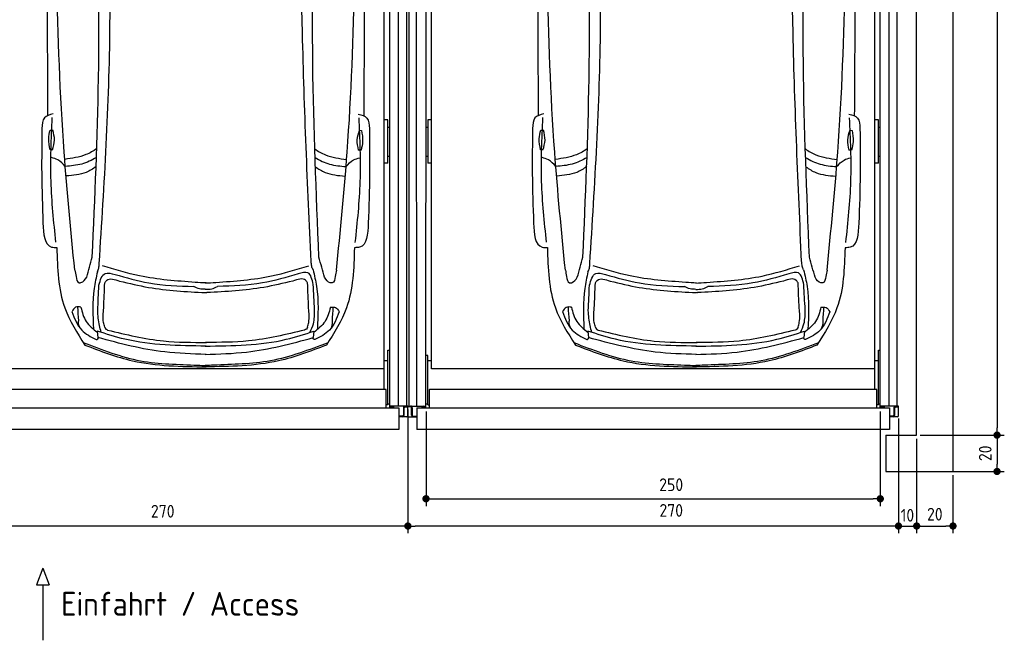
# Model space of a CAD drawing. Header units: millimetres. Extents: x 0 to 8982, y -929 to 5900.
# Tile 3 of 6: x 3563 to 8982, y -929 to 2486. Entities that reach past the tile are written whole.
import ezdxf

# ---------------------------------------------------------------- set-up
doc = ezdxf.new("R2010")
doc.units = ezdxf.units.MM
doc.layers.get('0').update_dxf_attribs({"lineweight": 25})
doc.layers.add('4', color=3, linetype='Continuous')
for name, color, linetype, lineweight in [('car', 10, 'Continuous', 25), ('Gebäude', 7, 'Continuous', 25), ('Plattform', 7, 'Continuous', 25)]:
    doc.layers.add(name, color=color, linetype=linetype, lineweight=lineweight)
doc.styles.get("Standard").update_dxf_attribs({"font": 'ISOCP.SHX'})
doc.dimstyles.new('GEN-ISO', dxfattribs={"dimscale": 20, "dimtxt": 3.5, "dimasz": 2, "dimexe": 2, "dimexo": 1, "dimgap": 1.5, "dimtad": 1, "dimdec": 1, "dimlfac": 0.1, "dimdsep": 46, "dimtxsty": 'Standard', "dimblk": 'PUNKT', "dimcen": 2, "dimclrd": 256, "dimclre": 256, "dimclrt": 2, "dimadec": 0, "dimazin": 0, "dimtp": 0.1, "dimtm": 0.1, "dimtfac": 0.71, "dimtdec": 1, "dimtmove": 2, "dimatfit": 3, "dimldrblk": 'PUNKT', "dimfxl": 2, "dimtolj": 1, "dimarcsym": 0})

# ---------------------------------------------------------------- blocks, each defined once
blk = doc.blocks.new('Car LP')
at = {"layer": 'car'}
for p, q in [((-596, 197.1), (-592.9, 161.4)), ((596.2, 196.6), (593, 160.9))]:
    blk.add_line(p, q, dxfattribs=at)
for points in [[(-855.6, 1302.8), (-840.6, 1302.8)], [(845.3, 1301.6), (858.2, 1301.3)], [(-843.2, 1194.2), (-856.2, 1194.2)], [(855.6, 1192.8), (840.6, 1193.1)]]:
    blk.add_lwpolyline(points, dxfattribs=at)
for points in [[(-719.9, 532.3), (-778.3, 1181.5), (-820.9, 3097.1)], [(720.3, 531.7), (779.3, 1180.8), (823.5, 3096.4)], [(580.3, 580), (533.3, 1839), (521.2, 2874)], [(-585.2, 568.2), (-526.1, 1879.2), (-544.1, 2853.5)], [(-623.3, 604.1), (-589.3, 1585.9), (-599.3, 2816.2)], [(623.8, 603.6), (590.2, 1668.7), (601.7, 2815.7)], [(-838.9, 1391.7), (-887.1, 1369.8), (-900.4, 1312)], [(-823.5, 685.4), (-850.5, 1020.9), (-843.5, 1371.7)], [(824.1, 684.7), (851.4, 1020.2), (844.6, 1371)], [(840.1, 1391), (888.3, 1369.1), (901.5, 1311.2)], [(-900.4, 1312), (-901.9, 1064), (-894.9, 791.5)], [(-856.2, 1194.2), (-863.4, 1255.5), (-855.6, 1302.8)], [(-843.2, 1194.2), (-831.8, 1247.3), (-840.6, 1302.8)], [(845.3, 1301.6), (832.9, 1248.7), (840.6, 1193.1)], [(858.2, 1301.3), (864.3, 1239.9), (855.6, 1192.8)], [(901.5, 1311.2), (902.8, 1063.2), (895.6, 790.8)], [(-772.3, 1102.7), (-813.4, 1138.9), (-848, 1151.3)], [(773.2, 1102), (814.3, 1138.2), (849, 1150.6)], [(-894.9, 791.5), (-847.1, 659.1), (-818.8, 656.4)], [(895.6, 790.8), (847.6, 658.4), (819.4, 655.7)], [(-818.8, 656.4), (-774.8, 324.8), (-664.6, 120.2)], [(819.4, 655.7), (775.1, 324.1), (664.7, 119.6)], [(-654.1, 493.6), (-623.3, 604.1)], [(654.5, 493.1), (623.8, 603.6)], [(-595.3, 523.3), (-587.8, 543.7), (-585.2, 568.2)], [(-56.9, 464.9), (-363.2, 500.5), (-567.7, 556.5)], [(57.3, 464.9), (363.6, 500.1), (568.2, 556)], [(591.6, 533.8), (584.1, 554.2), (581.6, 578.7)], [(-719.9, 532.3), (-713, 497.1), (-696.4, 462.8), (-693.2, 462.3)], [(-595.3, 523.3), (-613, 430.6), (-617.6, 208.2)], [(-587.2, 449.2), (-552.2, 513.6), (-498.3, 508.6)], [(-554.7, 463.2), (-544.2, 476.1), (-473.6, 472.1)], [(-498.3, 508.6), (-312.1, 462), (-64.5, 442)], [(509.6, 511.7), (312.5, 461.7), (64.9, 442)], [(561.2, 463.1), (550.6, 476.1), (480.1, 472.1)], [(592.1, 453), (563.4, 516.7), (509.6, 511.7)], [(591.6, 533.8), (610.7, 443), (615.4, 205.8)], [(720.3, 531.7), (713.4, 496.5), (696.8, 462.2), (693.6, 461.7)], [(-593.6, 310), (-587.2, 449.2)], [(-560.7, 322.7), (-554.7, 463.2)], [(-473.6, 472.1), (-313.7, 437.5), (-1.1, 408.6)], [(-1.8, 426.6), (-33.2, 429.4), (-64.5, 442)], [(2.5, 461.5), (-56.9, 464.9)], [(-2.1, 461.5), (57.3, 464.9)], [(-1.8, 426.6), (33.6, 429.4), (64.9, 442)], [(480.1, 472.1), (320.2, 437.5), (7.6, 408.6)], [(567.1, 322.6), (561.2, 463.1)], [(600.2, 314.9), (592.1, 453)], [(-1.1, 408.6), (3.1, 408.4), (7.6, 408.6)], [(-686.2, 328.4), (-715, 327.6), (-734.9, 304)], [(-697.9, 253.9), (-702.9, 329.9)], [(-686.5, 328.4), (-657.1, 250.4), (-595.4, 190.4)], [(686.8, 327.8), (657.4, 249.9), (595.6, 189.9)], [(686.5, 327.8), (715.3, 327), (735.2, 303.4)], [(698.2, 253.3), (703.1, 329.3)], [(-735.2, 304), (-681.7, 202.3), (-602, 150.7)], [(-573.9, 189.9), (-583.9, 227.1), (-593.6, 310)], [(-554.8, 219.2), (-561.4, 244.9), (-560.7, 322.7)], [(561.3, 219.2), (567.8, 244.9), (567.1, 322.6)], [(574.1, 189.5), (593.3, 237.4), (600.2, 314.9)], [(735.4, 303.4), (681.9, 201.7), (602.1, 150.2)], [(-554.8, 219.2), (-548.3, 207.9), (-539.4, 202.7)], [(561.3, 219.2), (554.7, 207.8), (545, 202.6)], [(2.5, 114.4), (-443.8, 152.1), (-596, 197.1)], [(-539.4, 202.7), (-231, 142.5), (5.1, 134.9)], [(-2.4, 114.4), (444, 151.7), (596.2, 196.6)], [(545, 202.6), (236.6, 142.4), (0.5, 134.8)], [(-673.1, 133.6), (-357.4, 33.7), (-44.1, 9.4), (2.6, 7.2)], [(-664.6, 120.2), (-402, 33.5), (2.6, 0)], [(-602, 150.7), (-598.2, 151.4), (-589.8, 160.5)], [(664.7, 119.6), (402, 33.2), (-2.6, 0)], [(673.2, 133.1), (357.4, 33.4), (44.1, 9.4), (-2.5, 7.2)], [(602.1, 150.2), (598.3, 150.9), (589.9, 160)]]:
    blk.add_spline(points, degree=3, dxfattribs=at)
for points, knots in [([(-868.7, 3077.8), (-870.5, 2733.1), (-872.8, 2165.5), (-870.5, 1597.9), (-869.3, 1382.1)], [30.231792, 30.231792, 30.231792, 30.231792, 135.773846, 200.510428, 200.510428, 200.510428, 200.510428]), ([(871.3, 3077.8), (872.8, 2728.1), (874.7, 2162.6), (871.9, 1597.2), (870.5, 1381.4)], [30.867502, 30.867502, 30.867502, 30.867502, 135.773846, 200.510428, 200.510428, 200.510428, 200.510428]), ([(-599, 1200.5), (-618, 1187.5), (-671.8, 1156.1), (-735.1, 1147.2), (-774.8, 1141.6)], [7.448929, 7.448929, 7.448929, 7.448929, 14.333449, 26.290813, 26.290813, 26.290813, 26.290813]), ([(600.9, 1199.5), (619.6, 1186.6), (673.1, 1155.4), (736.1, 1146.6), (775.8, 1141)], [7.547649, 7.547649, 7.547649, 7.547649, 14.333449, 26.290813, 26.290813, 26.290813, 26.290813]), ([(-600.7, 1152.2), (-626.7, 1137), (-680.7, 1110.6), (-741.6, 1105.3), (-772.3, 1102.7)], [6.483065, 6.483065, 6.483065, 6.483065, 15.438065, 24.585476, 24.585476, 24.585476, 24.585476]), ([(602.5, 1151.2), (628.2, 1136.2), (682, 1110), (742.5, 1104.7), (773.2, 1102)], [6.572602, 6.572602, 6.572602, 6.572602, 15.438065, 24.585476, 24.585476, 24.585476, 24.585476]), ([(-602.5, 1102.2), (-619.9, 1089.2), (-669.4, 1058.5), (-729.8, 1053.3), (-766.6, 1050.2)], [6.800586, 6.800586, 6.800586, 6.800586, 13.265249, 24.502716, 24.502716, 24.502716, 24.502716]), ([(604.2, 1101.1), (621.3, 1088.3), (670.6, 1057.9), (730.7, 1052.7), (767.5, 1049.5)], [6.892544, 6.892544, 6.892544, 6.892544, 13.265249, 24.502716, 24.502716, 24.502716, 24.502716]), ([(2.5, 68.4), (-73.6, 70.8), (-275.5, 77.1), (-471.2, 128.2), (-592.9, 161.4)], [0, 0, 0, 0, 22.79473, 60.440533, 60.440533, 60.440533, 60.440533]), ([(-2.5, 68.4), (73.7, 70.7), (275.6, 76.9), (471.3, 127.8), (593, 160.9)], [0, 0, 0, 0, 22.79473, 60.440533, 60.440533, 60.440533, 60.440533])]:
    blk.add_open_spline(points, degree=3, knots=knots, dxfattribs=at)
for points, end_tangent in [([(-693.2, 462.3), (-685.9, 463.3), (-654.1, 493.6)], (0.273409, 0.961898)), ([(693.6, 461.7), (686.3, 462.7), (654.5, 493.1)], (-0.272593, 0.96213)), ([(-690.4, 212.3), (-699.2, 247.9), (-697.9, 253.9)], (-0.033884, 0.999426)), ([(690.6, 211.7), (699.4, 247.3), (698.2, 253.3)], (0.034732, 0.999397))]:
    blk.add_spline(points, degree=3, dxfattribs=dict(at, end_tangent=end_tangent))
blk = doc.blocks.new('PUNKT')
at = {"layer": '4', "color": 0, "linetype": 'ByBlock'}
blk.add_line((-0.5, 0), (-1, 0), dxfattribs=at)
at = {"layer": '4', "color": 0, "linetype": 'ByBlock', "const_width": 0.5}
blk.add_lwpolyline([(-0.25, 0, 1), (0.25, 0, 1)], format="xyb", close=True, dxfattribs=at)
blk = doc.blocks.new('*D6')
at = {"layer": '4', "lineweight": -2, "transparency": 16777216}
for p, q in [((8400, 291.1), (8400, -340)), ((8500, 180.1), (8500, -340)), ((8360, -300), (8320, -300)), ((8400, -300), (8500, -300)), ((8540, -300), (8580, -300))]:
    blk.add_line(p, q, dxfattribs=at)
at = {"layer": 'Defpoints', "color": 0, "transparency": 16777216}
for p in [(8400, 311.1), (8500, 200.1), (8500, -300)]:
    blk.add_point(p, dxfattribs=at)
at = {"layer": '4', "lineweight": -2, "transparency": 16777216, "xscale": 40, "yscale": 40, "zscale": 40}
blk.add_blockref('PUNKT', (8400, -300), dxfattribs=at)
at = {"layer": '4', "lineweight": -2, "transparency": 16777216, "xscale": 40, "yscale": 40, "zscale": 40, "rotation": 180}
blk.add_blockref('PUNKT', (8500, -300), dxfattribs=at)
at = {"layer": '4', "color": 2, "transparency": 16777216, "insert": (8449.2, -240.8), "char_height": 70, "attachment_point": 5}
blk.add_mtext('10', dxfattribs=at)
blk = doc.blocks.new('*D7')
at = {"layer": '4', "lineweight": -2, "transparency": 16777216}
for p, q in [((5700, 340.1), (5700, -340)), ((8400, 286.1), (8400, -340)), ((8360, -300), (5740, -300))]:
    blk.add_line(p, q, dxfattribs=at)
at = {"layer": 'Defpoints', "color": 0, "transparency": 16777216}
for p in [(5700, 360.1), (8400, 306.1), (5700, -300)]:
    blk.add_point(p, dxfattribs=at)
at = {"layer": '4', "lineweight": -2, "transparency": 16777216, "xscale": 40, "yscale": 40, "zscale": 40, "rotation": 180}
blk.add_blockref('PUNKT', (5700, -300), dxfattribs=at)
at = {"layer": '4', "lineweight": -2, "transparency": 16777216, "xscale": 40, "yscale": 40, "zscale": 40}
blk.add_blockref('PUNKT', (8400, -300), dxfattribs=at)
at = {"layer": '4', "color": 2, "transparency": 16777216, "insert": (7149.2, -214.1), "char_height": 70, "attachment_point": 5}
blk.add_mtext('270', dxfattribs=at)
blk = doc.blocks.new('*D8')
at = {"layer": '4', "lineweight": -2, "transparency": 16777216}
for p, q in [((5799.7, 330.1), (5799.7, -190)), ((8300, 330.1), (8300, -190)), ((5839.7, -150), (8260, -150))]:
    blk.add_line(p, q, dxfattribs=at)
at = {"layer": 'Defpoints', "color": 0, "transparency": 16777216}
for p in [(5799.7, 350.1), (8300, 350.1), (8300, -150)]:
    blk.add_point(p, dxfattribs=at)
at = {"layer": '4', "lineweight": -2, "transparency": 16777216, "xscale": 40, "yscale": 40, "zscale": 40, "rotation": 180}
blk.add_blockref('PUNKT', (5799.7, -150), dxfattribs=at)
at = {"layer": '4', "lineweight": -2, "transparency": 16777216, "xscale": 40, "yscale": 40, "zscale": 40}
blk.add_blockref('PUNKT', (8300, -150), dxfattribs=at)
at = {"layer": '4', "color": 2, "transparency": 16777216, "insert": (7149.2, -72.7), "char_height": 70, "attachment_point": 5}
blk.add_mtext('250', dxfattribs=at)
blk = doc.blocks.new('*D9')
at = {"layer": '4', "lineweight": -2, "transparency": 16777216}
for p, q in [((8520, 5700), (8982.5, 5700)), ((8942.5, 5660), (8942.5, 240.1)), ((8520, 200.1), (8982.5, 200.1))]:
    blk.add_line(p, q, dxfattribs=at)
at = {"layer": 'Defpoints', "color": 0, "transparency": 16777216}
for p in [(8500, 5700), (8500, 200.1), (8942.5, 200.1)]:
    blk.add_point(p, dxfattribs=at)
at = {"layer": '4', "lineweight": -2, "transparency": 16777216, "xscale": 40, "yscale": 40, "zscale": 40}
for p, rotation in [((8942.5, 5700), 90), ((8942.5, 200.1), 270)]:
    blk.add_blockref('PUNKT', p, dxfattribs=dict(at, rotation=rotation))
at = {"layer": '4', "color": 2, "transparency": 16777216, "insert": (8877.5, 2950.1), "char_height": 70, "attachment_point": 5, "rotation": 90}
blk.add_mtext('550', dxfattribs=at)
blk = doc.blocks.new('*D10')
at = {"layer": '4', "lineweight": -2, "transparency": 16777216}
for p, q in [((8520, 200.1), (8982.5, 200.1)), ((8942.5, 160.1), (8942.5, 40)), ((8520, 0), (8982.5, 0))]:
    blk.add_line(p, q, dxfattribs=at)
at = {"layer": 'Defpoints', "color": 0, "transparency": 16777216}
for p in [(8500, 200.1), (8500, 0), (8942.5, 0)]:
    blk.add_point(p, dxfattribs=at)
at = {"layer": '4', "lineweight": -2, "transparency": 16777216, "xscale": 40, "yscale": 40, "zscale": 40}
for p, rotation in [((8942.5, 200.1), 90), ((8942.5, 0), 270)]:
    blk.add_blockref('PUNKT', p, dxfattribs=dict(at, rotation=rotation))
at = {"layer": '4', "color": 2, "transparency": 16777216, "insert": (8877.5, 100.1), "char_height": 70, "attachment_point": 5, "rotation": 90}
blk.add_mtext('20', dxfattribs=at)
blk = doc.blocks.new('*D12')
at = {"layer": '4', "lineweight": -2, "transparency": 16777216}
for p, q in [((8500, 180.1), (8500, -340)), ((8700, -20), (8700, -340)), ((8540, -300), (8660, -300))]:
    blk.add_line(p, q, dxfattribs=at)
at = {"layer": 'Defpoints', "color": 0, "transparency": 16777216}
for p in [(8500, 200.1), (8700, 0), (8700, -300)]:
    blk.add_point(p, dxfattribs=at)
at = {"layer": '4', "lineweight": -2, "transparency": 16777216, "xscale": 40, "yscale": 40, "zscale": 40, "rotation": 180}
blk.add_blockref('PUNKT', (8500, -300), dxfattribs=at)
at = {"layer": '4', "lineweight": -2, "transparency": 16777216, "xscale": 40, "yscale": 40, "zscale": 40}
blk.add_blockref('PUNKT', (8700, -300), dxfattribs=at)
at = {"layer": '4', "color": 2, "transparency": 16777216, "insert": (8600, -235), "char_height": 70, "attachment_point": 5}
blk.add_mtext('20', dxfattribs=at)
blk = doc.blocks.new('Gebäude_GL550_LP250')
at = {"layer": 'Gebäude'}
for p, q in [((5600, 5900), (5600, 0)), ((5400, 200), (5400, 5700)), ((5230, 200), (5230, 0)), ((5230, 200), (5400, 200)), ((5230, 0), (5600, 0))]:
    blk.add_line(p, q, dxfattribs=at)
blk = doc.blocks.new('6300_LP250_GL550')
at = {"layer": 'Plattform'}
for p, q in [((3006.9, 360.1), (3006.9, 5610.1)), ((3049.9, 360.1), (3044.9, 5610.1)), ((3099.6, 350.1), (3100, 5590.1)), ((5600, 350.1), (5600, 5610.1)), ((5648.5, 360.2), (5647.9, 5610.1)), ((5691.5, 5610.1), (5691.5, 360.1)), ((3129, 564.5), (3131, 5463.9)), ((5569, 452.1), (5569, 5463.2)), ((3110, 1934), (3110, 1695.7)), ((3129.5, 1934), (3110, 1934)), ((5590, 1934), (5569, 1934)), ((5590, 1695.7), (5590, 1934)), ((3100, 1895), (3110, 1895)), ((5590, 1895), (5600, 1895)), ((3100, 1734.2), (3110, 1734.2)), ((5590, 1734.2), (5600, 1734.2)), ((3129.4, 1695.7), (3110, 1695.7)), ((5590, 1695.7), (5569, 1695.7)), ((5590, 666.8), (5590, 667.2)), ((5590, 667.2), (5590, 667.2)), ((5590, 667.2), (5600, 667.2)), ((5590, 666.7), (5590, 666.8)), ((5590, 666.7), (5590, 666.7)), ((5590, 666.3), (5590, 666.7)), ((5590, 366.9), (5590, 666.3)), ((3110, 638.4), (3100, 638.4)), ((3110, 481.6), (3110, 638.4)), ((3129, 608), (3110, 608)), ((5590, 608), (5569, 608)), ((5569, 564.5), (3129, 564.5)), ((3110, 366.9), (3110, 481.6)), ((3118.3, 350.1), (3118, 450.2)), ((3120, 452.1), (5578, 452.1)), ((5580, 350.1), (5580, 450.2)), ((2999.9, 306.1), (2999.9, 360.1)), ((2999.9, 360.1), (3099.4, 360.1)), ((3014.4, 355.1), (2999.9, 355.1)), ((3019.4, 310.1), (3019.4, 350.1)), ((3024.4, 350.1), (3024.4, 310.1)), ((3099.6, 355.1), (3084.4, 355.1)), ((3100, 371.9), (3110, 371.9)), ((3110, 366.9), (3118, 366.9)), ((5590, 366.9), (5580, 366.9)), ((5590, 371.9), (5600, 371.9)), ((5700, 360.1), (5600, 360.1)), ((5600, 355.1), (5615, 355.1)), ((5675, 350.1), (5675, 310.1)), ((5680, 310.1), (5680, 350.1)), ((5684.7, 355.1), (5700, 355.1)), ((5700, 306.1), (5700, 360.1)), ((3005.9, 300.1), (3049.4, 300.1)), ((3029.4, 305.1), (3049.4, 305.1)), ((5670, 305.1), (5650, 305.1)), ((5694, 300.1), (5650, 300.1))]:
    blk.add_line(p, q, dxfattribs=at)
at = {"layer": 'Plattform', "color": 200}
for p, q in [((3049.4, 350.1), (5650, 350.1)), ((3049.4, 350.1), (3049.4, 230.1)), ((5650, 350.1), (5650, 230.1)), ((5650, 230.1), (3049.4, 230.1))]:
    blk.add_line(p, q, dxfattribs=at)
at = {"layer": 'Plattform'}
for centre, radius, start, end in [((3014.4, 350.1), 5, 0, 90), ((3014.4, 350.1), 10, 30, 87.3415), ((3014.4, 350.1), 10, 0, 29.9264), ((3084.4, 350.1), 10, 93.6319, 180), ((3084.4, 350.1), 5, 90, 180), ((5615, 350.1), 5, 0, 90), ((5615, 350.1), 10, 0, 86.3681), ((5685, 350.1), 10, 150.0736, 180), ((5685, 350.1), 10, 93.6319, 150), ((5685, 350.1), 5, 93.4991, 180), ((3005.9, 306.1), 6, 180, 270), ((3029.4, 310.1), 10, 180, 270), ((3029.4, 310.1), 5, 180, 270), ((5670, 310.1), 5, 270, 0), ((5670, 310.1), 10, 270, 0), ((5694, 306.1), 6, 270, 0)]:
    blk.add_arc(centre, radius, start, end, dxfattribs=at)
at = {"layer": 'Plattform', "extrusion": (0, 0, -1)}
blk.add_ellipse((3120, 450.2), major_axis=(-2, 0), ratio=0.948324, start_param=0, end_param=1.570796, dxfattribs=at)
at = {"layer": 'Plattform'}
blk.add_ellipse((5578, 450.2), major_axis=(2, 0), ratio=0.948324, start_param=0, end_param=1.570796, dxfattribs=at)
blk = doc.blocks.new('*D18')
at = {"layer": '4', "lineweight": -2, "transparency": 16777216}
for p, q in [((2999.9, 286.1), (2999.9, -340)), ((5700, 286.1), (5700, -340)), ((5660, -300), (3039.9, -300))]:
    blk.add_line(p, q, dxfattribs=at)
at = {"layer": 'Defpoints', "color": 0, "transparency": 16777216}
for p in [(2999.9, 306.1), (5700, 306.1), (2999.9, -300)]:
    blk.add_point(p, dxfattribs=at)
at = {"layer": '4', "lineweight": -2, "transparency": 16777216, "xscale": 40, "yscale": 40, "zscale": 40, "rotation": 180}
blk.add_blockref('PUNKT', (2999.9, -300), dxfattribs=at)
at = {"layer": '4', "lineweight": -2, "transparency": 16777216, "xscale": 40, "yscale": 40, "zscale": 40}
blk.add_blockref('PUNKT', (5700, -300), dxfattribs=at)
at = {"layer": '4', "color": 2, "transparency": 16777216, "insert": (4350.7, -218.8), "char_height": 70, "attachment_point": 5}
blk.add_mtext('270', dxfattribs=at)

msp = doc.modelspace()

# ---------------------------------------------------------------- linework, layer by layer
for p, q in [((3691.08, -531.46), (3656.57, -624.16)), ((3691.08, -531.46), (3725.58, -624.16)), ((3656.57, -624.16), (3725.58, -624.16)), ((3691.08, -624.16), (3691.08, -928.79))]:
    msp.add_line(p, q)

# ---------------------------------------------------------------- block references
for name, p in [('Gebäude_GL550_LP250', (3100, 0)), ('6300_LP250_GL550', (0, 0)), ('6300_LP250_GL550', (2700.03, -0.01))]:
    msp.add_blockref(name, p)
at = {"layer": 'car'}
for p in [(4586.5, 575.61), (7286.5, 575.36)]:
    msp.add_blockref('Car LP', p, dxfattribs=at)

# ---------------------------------------------------------------- texts
msp.add_text('Einfahrt / Access', height=131.25).set_placement((3791.49, -793.74))

# ---------------------------------------------------------------- dimensions: what is measured, and where the dimension line sits
at = {"layer": '4'}
for base, p1, p2, angle, picture, middle in [((8942.49, 200.11), (8500, 5700), (8500, 200.11), 90, '*D9', (8877.49, 2950.06)), ((8942.49, 0), (8500, 200.11), (8500, 0), 90, '*D10', (8877.49, 100.06)), ((8700, -300), (8500, 200.11), (8700, 0), 0, '*D12', (8600, -234.99))]:
    dim = msp.add_linear_dim(base=base, p1=p1, p2=p2, angle=angle, dimstyle='GEN-ISO', override={"dimtdec": 3, "dimtolj": 0}, dxfattribs=at)
    dim.commit()
    dim.dimension.update_dxf_attribs({"geometry": picture, "text_midpoint": middle})
for base, p1, p2, picture, middle in [((5699.97, -300), (8400, 306.11), (5699.97, 360.1), '*D7', (7149.15, -214.11)), ((8300, -150), (5799.66, 350.11), (8300, 350.11), '*D8', (7149.15, -72.73)), ((8500, -300), (8400, 311.13), (8500, 200.11), '*D6', (8449.15, -240.79))]:
    dim = msp.add_linear_dim(base=base, p1=p1, p2=p2, angle=0, dimstyle='GEN-ISO', override={"dimtdec": 3, "dimtolj": 0}, dxfattribs=at)
    dim.commit()
    dim.dimension.update_dxf_attribs({"geometry": picture, "text_midpoint": middle, "dimtype": 160})
dim = msp.add_linear_dim(base=(2999.94, -300), p1=(5699.97, 306.11), p2=(2999.94, 306.12), dimstyle='GEN-ISO', override={"dimtdec": 3, "dimtolj": 0}, dxfattribs=at)
dim.commit()
dim.dimension.update_dxf_attribs({"geometry": '*D18', "text_midpoint": (4350.68, -218.82), "dimtype": 160})

doc.saveas('drawing.dxf')
